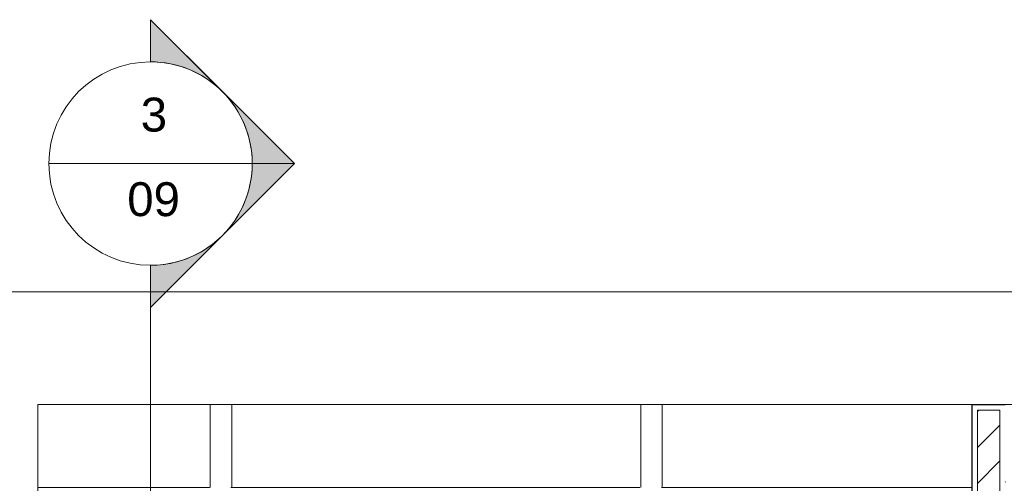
# Model space of a CAD drawing. Header units: metres. Extents: x 2.9 to 42.3, y -72.9 to -49.3.
# Tile 139 of 256: x 5.4 to 9.8, y -51.4 to -49.4. Entities that reach past the tile are written whole.
import ezdxf

# ---------------------------------------------------------------- set-up
doc = ezdxf.new("R2010")
doc.units = ezdxf.units.M
for name, color, linetype, lineweight in [('A-FLOR-PATT', 7, 'Continuous', 18), ('A-WALL', 7, 'Continuous', 18), ('A-WALL-PATT', 7, 'Continuous', 18), ('G-ANNO-SYMB', 7, 'Continuous', 9)]:
    doc.layers.add(name, color=color, linetype=linetype, lineweight=lineweight)
doc.styles.add('Arial', font='arial.ttf', dxfattribs={"height": 0.15})
pattern_1 = [(50, (21.555, -62.929), (0.546555, -0.047815), [0.05715, -0.62865]), (355, (21.555, -62.929), (-0.105728, 0.573166), [0.04572, -0.50292]), (100.451, (21.601, -62.933), (0.440828, 0.525349), [0.04857, -0.53427]), (46.184, (21.555, -62.776), (0.813237, -0.12613), [0.08573, -0.94298]), (96.636, (21.623, -62.787), (0.712212, 0.742287), [0.07286, -0.80141]), (351.184, (21.555, -62.776), (0.712217, 0.742274), [0.06858, -0.75438]), (21, (21.631, -62.814), (0.454846, -0.306795), [0.05715, -0.62865]), (326, (21.631, -62.814), (0.185405, 0.55256), [0.04572, -0.50292]), (71.451, (21.669, -62.84), (0.640251, 0.245763), [0.04857, -0.53427]), (37.5, (21.555, -62.929), (0.009261, 0.2536672), [0.02515, -0.47168, 0.02515, -0.48539, -0.50482]), (37.5, (21.555, -62.929), (0.009261, 0.2536672), [-1.007, 0.02515, -0.47968]), (7.5, (21.555, -62.929), (0.200456, 0.300546), [0.02515, -0.26594, 0.02515, -0.46025, -0.1924]), (7.5, (21.555, -62.929), (0.200456, 0.300546), [-0.77648, 0.02515, -0.16726]), (327.5, (21.385, -62.929), (0.4067682, -0.0171882), [0.02515, -0.16535, 0.02515, -0.56921, -0.78867]), (327.5, (21.385, -62.929), (0.4067682, -0.0171882), [-0.78486, 0.02515, -0.76352]), (317.5, (21.309, -62.929), (0.444383, 0.0762794), [0.02515, -0.2225, 0.02515, -0.36957, -0.56007]), (317.5, (21.309, -62.929), (0.444383, 0.0762794), [-0.64237, 0.02515, -0.53492])]

# ---------------------------------------------------------------- blocks, each defined once
blk = doc.blocks.new('Paredes 15 - Paredes 6-6874455-2PAV')
at = {"layer": 'A-WALL', "color": 253, "true_color": 0xaaaaaa}
for p, q in [((16.8407, -50.5734), (4.9998, -50.5734)), ((5.5173, -51.968), (5.5173, -51.0716)), ((5.5173, -51.0716), (11.2087, -51.0716))]:
    blk.add_line(p, q, dxfattribs=at)
blk = doc.blocks.new('4 GRE - ESCOLA DE CINEMA E AUDIOVISUAL CINE REX R07_rvt-1-2PAV')
at = {"layer": 'A-FLOR-PATT', "true_color": 0xededed}
h = blk.add_hatch(dxfattribs=at)
h.set_pattern_fill('FP_3', style=0, pattern_type=2)
h.set_pattern_definition([(90, (21.612, -62.872), (-1.905, 1.905), [0.381, -1.524]), (0, (21.612, -62.491), (1.905, 1.905), [1.81, -0.09525]), (270, (23.422, -62.491), (1.905, -1.905), [0.381, -1.524]), (180, (23.422, -62.872), (-1.905, -1.905), [1.81, -0.09525]), (0, (21.555, -62.395), (1.905, 1.905), [0.9144, -0.9906]), (90, (22.469, -62.395), (-1.905, 1.905), [0.381, -1.524]), (180, (22.469, -62.014), (-1.905, -1.905), [0.9144, -0.9906]), (180, (23.46, -62.395), (-1.905, -1.905), [0.89535, -1.01]), (90, (22.565, -62.395), (-1.905, 1.905), [0.381, -1.524]), (0, (22.565, -62.014), (1.905, 1.905), [0.89535, -1.01]), (0, (21.593, -61.919), (1.905, 1.905), [1.829, -0.0762]), (90, (23.422, -61.919), (-1.905, 1.905), [0.381, -1.524]), (180, (23.422, -61.538), (-1.905, -1.905), [1.81, -0.09525]), (267.138, (21.612, -61.538), (1.90474425, 36.19504143), [0.38148, -37.766]), (90, (22.565, -61.443), (-1.905, 1.905), [0.381, -1.524]), (180, (23.46, -61.443), (-1.905, -1.905), [0.89535, -1.01]), (90, (22.469, -61.443), (-1.905, 1.905), [0.381, -1.524]), (0, (21.555, -61.443), (1.905, 1.905), [0.9144, -0.9906]), (0, (22.565, -61.062), (1.905, 1.905), [0.89535, -1.01]), (180, (22.469, -61.062), (-1.905, -1.905), [0.9144, -0.9906])])
h.paths.add_polyline_path([(10.0925, -54.3654), (10.0925, -53.0934), (9.7998, -53.0934), (9.7998, -53.3584), (9.6798, -53.3584), (9.6798, -53.3484), (9.6498, -53.3484), (9.6498, -51.0715), (5.5173, -51.0715), (5.5173, -54.3415), (9.6498, -54.3415), (9.6498, -54.2084), (9.6798, -54.2084), (9.6798, -54.1984), (9.7998, -54.1984), (9.7998, -54.3654)])
h.paths.add_polyline_path([(11.3998, -54.3654), (11.3998, -54.3415), (11.7396, -54.3415), (11.7403, -54.1969), (11.9403, -54.1969), (11.9403, -54.3415), (15.344, -54.3415), (15.344, -54.1969), (15.5453, -54.1969), (15.5453, -54.3415), (18.8585, -54.3415), (18.8585, -54.1969), (18.9085, -54.1969), (18.9085, -54.1754), (18.9385, -54.1754), (18.9385, -54.1654), (19.0585, -54.1654), (19.0585, -53.3254), (18.9385, -53.3254), (18.9385, -53.3154), (18.9085, -53.3154), (18.9085, -53.0934), (14.9785, -53.0934), (14.9785, -52.9734), (14.9885, -52.9734), (14.9885, -52.9434), (14.1285, -52.9434), (14.1285, -52.9734), (14.1385, -52.9734), (14.1385, -53.0934), (13.684, -53.0934), (13.684, -52.9734), (13.694, -52.9734), (13.694, -52.9434), (12.834, -52.9434), (12.834, -52.9734), (12.844, -52.9734), (12.844, -53.0934), (10.1925, -53.0934), (10.1925, -54.3654), (10.2706, -54.3654)])
h.paths.add_polyline_path([(9.6633, -53.4134), (9.6498, -53.4134), (9.6498, -53.3584), (9.6633, -53.3584)])
h.paths.add_polyline_path([(7.1345, -53.3194), (7.1241, -53.318), (7.1145, -53.314), (7.1062, -53.3077), (7.0998, -53.2994), (7.0959, -53.2897), (7.0945, -53.2794), (7.0945, -52.4094), (7.0959, -52.399), (7.0998, -52.3894), (7.1062, -52.3811), (7.1145, -52.3747), (7.1241, -52.3707), (7.1345, -52.3694), (8.0045, -52.3694), (8.0148, -52.3707), (8.0245, -52.3747), (8.0328, -52.3811), (8.0391, -52.3894), (8.0431, -52.399), (8.0445, -52.4094), (8.0445, -53.2794), (8.0431, -53.2897), (8.0391, -53.2994), (8.0328, -53.3077), (8.0245, -53.314), (8.0148, -53.318), (8.0045, -53.3194), (7.8064, -53.3194)])
h.paths.add_polyline_path([(9.3728, -52.9124), (9.3728, -52.6584), (9.4768, -52.6584), (9.4768, -52.7335), (9.5639, -52.7335), (9.5639, -52.8335), (9.4768, -52.8335), (9.4768, -52.9124), (9.3928, -52.9124)])
h.paths.add_polyline_path([(8.5603, -52.4777), (8.4737, -52.3277), (8.6469, -52.3277), (8.5954, -52.417)])
at = {"layer": 'A-WALL-PATT', "true_color": 0xd4d4d4}
h = blk.add_hatch(dxfattribs=at)
h.set_pattern_fill('FP_1', color=254, style=0, pattern_type=2)
h.set_pattern_definition(pattern_1)
h.paths.add_polyline_path([(9.6498, -54.3415), (9.6523, -54.3415), (9.6523, -54.2309), (9.7248, -54.2309), (9.7248, -54.2284), (9.6498, -54.2284)])
h.paths.add_polyline_path([(9.7248, -53.3284), (9.7248, -53.3259), (9.6523, -53.3259), (9.6523, -51.0715), (9.6498, -51.0715), (9.6498, -53.3284), (9.6798, -53.3284)])
h = blk.add_hatch(dxfattribs=at)
h.set_pattern_fill('FP_1', color=254, style=0, pattern_type=2)
h.set_pattern_definition(pattern_1)
h.paths.add_polyline_path([(9.7973, -54.3415), (9.7998, -54.3415), (9.7998, -54.2284), (9.7248, -54.2284), (9.7248, -54.2309), (9.7973, -54.2309), (9.7973, -54.2467)])
h.paths.add_polyline_path([(9.7248, -53.3284), (9.7998, -53.3284), (9.7998, -53.0909), (9.7973, -53.0909), (9.7973, -53.3259), (9.7248, -53.3259)])
h.paths.add_polyline_path([(9.7973, -52.9459), (9.7998, -52.9459), (9.7998, -52.9419), (9.7973, -52.9419)])
h.paths.add_polyline_path([(9.7998, -52.9334), (9.7998, -51.0715), (9.6523, -51.0715), (9.6523, -51.074), (9.7973, -51.074), (9.7973, -52.9334)])
h = blk.add_hatch(dxfattribs=at)
h.set_pattern_fill('FP_2', color=254, style=0, pattern_type=2)
h.set_pattern_definition([(45, (21.555, -62.929), (-0.0795495, 0.0795495), [])])
h.paths.add_polyline_path([(9.6748, -54.3665), (9.7748, -54.3665), (9.7748, -54.2534), (9.6748, -54.2534), (9.6748, -54.344)])
h.paths.add_polyline_path([(9.6748, -53.3034), (9.7748, -53.3034), (9.7748, -51.0965), (9.6748, -51.0965), (9.6748, -53.1008)])
at = {"layer": 'A-WALL', "color": 253, "true_color": 0xaaaaaa}
for p, q in [((9.6523, -51.0715), (9.6498, -51.0715)), ((9.6498, -51.0715), (9.6498, -53.3284)), ((9.7973, -51.0715), (9.6523, -51.0715)), ((9.6523, -51.074), (9.6523, -53.3259)), ((9.6748, -51.074), (9.6523, -51.074)), ((9.7748, -51.074), (9.6748, -51.074)), ((9.6748, -51.0965), (9.6748, -53.3034)), ((9.7748, -51.0965), (9.6748, -51.0965)), ((9.7973, -51.074), (9.7748, -51.074)), ((9.7748, -52.9349), (9.7748, -51.0965))]:
    blk.add_line(p, q, dxfattribs=at)
at = {"layer": 'A-WALL', "color": 253, "lineweight": 18, "true_color": 0xaaaaaa}
blk.add_blockref('Paredes 15 - Paredes 6-6874455-2PAV', (0, 0), dxfattribs=at)
blk = doc.blocks.new('Corte - M_Cabeça do corte - Preenchido-1049-2PAV')
at = {"layer": 'G-ANNO-SYMB'}
h = blk.add_hatch(color=256, dxfattribs=at)
edge = h.paths.add_edge_path()
edge.add_line((-0.006, 0.008485), (-0.006, 0.006))
edge.add_arc((-0.006, 0), 0.006, 90, 135)
edge.add_line((-0.010243, 0.004243), (-0.006, 0.008485))
h = blk.add_hatch(color=256, dxfattribs=at)
edge = h.paths.add_edge_path()
edge.add_line((-0.006, 0.008485), (-0.001757, 0.004243))
edge.add_arc((-0.006, 0), 0.006, 45, 90)
edge.add_line((-0.006, 0.006), (-0.006, 0.008485))
h = blk.add_hatch(color=256, dxfattribs=at)
edge = h.paths.add_edge_path()
edge.add_line((-0.014485, 0), (-0.010243, 0.004243))
edge.add_arc((-0.006, 0), 0.006, 135, 180)
edge.add_line((-0.012, 0), (-0.014485, 0))
h = blk.add_hatch(color=256, dxfattribs=at)
edge = h.paths.add_edge_path()
edge.add_line((0.002485, 0), (0, 0))
edge.add_arc((-0.006, 0), 0.006, 360, 405)
edge.add_line((-0.001757, 0.004243), (0.002485, 0))
for p, q in [((-0.006, 0.008485), (-0.014485, 0)), ((-0.006, 0.008485), (-0.010243, 0.004243)), ((-0.006, 0.008485), (0.002485, 0)), ((-0.006, 0.006), (-0.006, 0.008485)), ((-0.006, 0.008485), (-0.006, 0.006)), ((-0.001757, 0.004243), (-0.006, 0.008485)), ((-0.010243, 0.004243), (-0.014485, 0)), ((0.002485, 0), (-0.001757, 0.004243)), ((-0.014485, 0), (-0.012, 0)), ((0, 0), (0.002485, 0)), ((-0.012, 0), (-0.014485, 0)), ((0, 0), (0.002485, 0))]:
    blk.add_line(p, q, dxfattribs=at)
for start, end in [(360, 180), (90, 135), (45, 90), (135, 180), (360, 45), (180, 360)]:
    blk.add_arc((-0.006, 0), 0.006, start, end, dxfattribs=at)

msp = doc.modelspace()

# ---------------------------------------------------------------- linework, layer by layer
at = {"layer": 'G-ANNO-SYMB'}
for p, q in [((5.5658, -50.0061), (6.4658, -50.0061)), ((6.0158, -50.4561), (6.0158, -72.716))]:
    msp.add_line(p, q, dxfattribs=at)

# ---------------------------------------------------------------- block references
at = {"lineweight": 5}
msp.add_blockref('4 GRE - ESCOLA DE CINEMA E AUDIOVISUAL CINE REX R07_rvt-1-2PAV', (0, 0), dxfattribs=at)
at = {"layer": 'G-ANNO-SYMB', "xscale": 74.99999999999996, "yscale": 74.99999999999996, "zscale": 74.99999999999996, "rotation": 269.9999999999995}
msp.add_blockref('Corte - M_Cabeça do corte - Preenchido-1049-2PAV', (6.0158, -50.4561), dxfattribs=at)

# ---------------------------------------------------------------- texts
at = {"layer": 'G-ANNO-SYMB', "char_height": 0.15, "attachment_point": 1, "style": 'Arial'}
for s, insert, width in [('3', (5.9725, -49.7144), 0.144304), ('09', (5.9128, -50.0886), 0.288607)]:
    msp.add_mtext(s, dxfattribs=dict(at, insert=insert, width=width))

doc.saveas('drawing.dxf')
